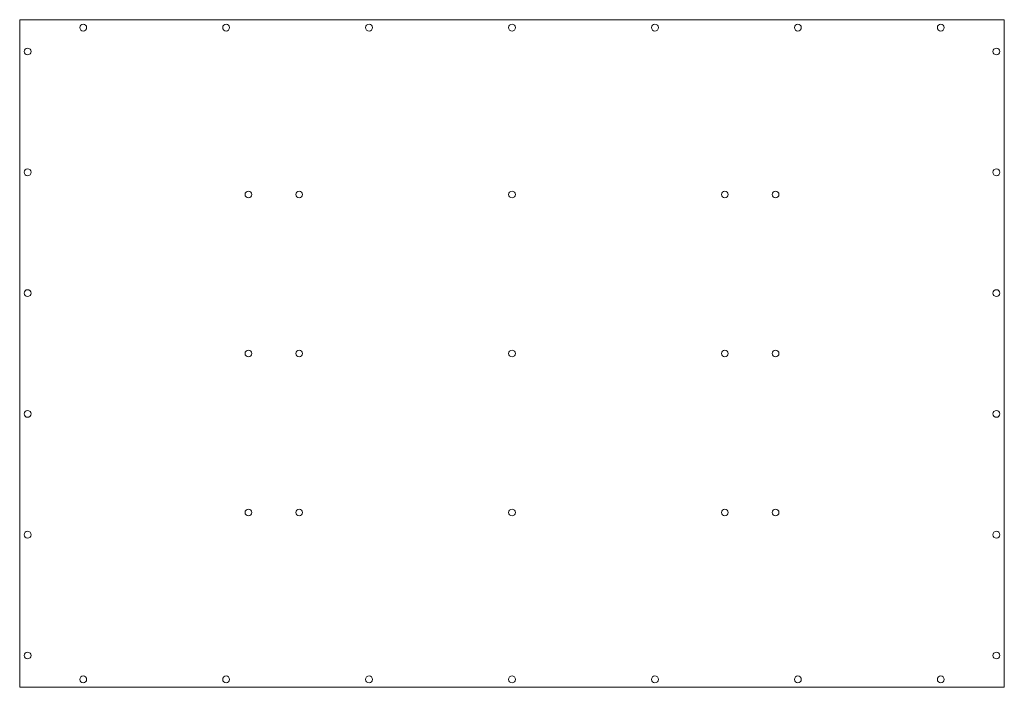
# Model space of a CAD drawing. Header units: millimetres. Extents: x 0 to 620, y 0 to 420.
import ezdxf

# ---------------------------------------------------------------- set-up
doc = ezdxf.new("R2010")
doc.units = ezdxf.units.MM

msp = doc.modelspace()

# ---------------------------------------------------------------- linework, layer by layer
at = {"color": 7, "linetype": 'Continuous', "lineweight": 15}
for p, q in [((620, 420), (0, 420)), ((0, 420), (0, 0)), ((620, 0), (620, 420)), ((0, 0), (620, 0))]:
    msp.add_line(p, q, dxfattribs=at)
for centre, radius in [((40, 415), 2.15), ((40, 415), 2.15), ((130, 415), 2.15), ((130, 415), 2.15), ((220, 415), 2.15), ((220, 415), 2.15), ((310, 415), 2.15), ((310, 415), 2.15), ((400, 415), 2.15), ((400, 415), 2.15), ((490, 415), 2.15), ((490, 415), 2.15), ((580, 415), 2.15), ((580, 415), 2.15), ((5, 400), 2.15), ((5, 400), 2.15), ((615, 400), 2.15), ((615, 400), 2.15), ((5, 324), 2.15), ((5, 324), 2.15), ((615, 324), 2.15), ((615, 324), 2.15), ((144, 310), 2.1), ((144, 310), 2.1), ((176, 310), 2.1), ((176, 310), 2.1), ((310, 310), 2.1), ((310, 310), 2.1), ((444, 310), 2.1), ((444, 310), 2.1), ((476, 310), 2.1), ((476, 310), 2.1), ((5, 248), 2.15), ((5, 248), 2.15), ((615, 248), 2.15), ((615, 248), 2.15), ((144, 210), 2.1), ((144, 210), 2.1), ((176, 210), 2.1), ((176, 210), 2.1), ((310, 210), 2.1), ((310, 210), 2.1), ((444, 210), 2.1), ((444, 210), 2.1), ((476, 210), 2.1), ((476, 210), 2.1), ((5, 172), 2.15), ((5, 172), 2.15), ((615, 172), 2.15), ((615, 172), 2.15), ((144, 110), 2.1), ((144, 110), 2.1), ((176, 110), 2.1), ((176, 110), 2.1), ((310, 110), 2.1), ((310, 110), 2.1), ((444, 110), 2.1), ((444, 110), 2.1), ((476, 110), 2.1), ((476, 110), 2.1), ((5, 96), 2.15), ((5, 96), 2.15), ((615, 96), 2.15), ((615, 96), 2.15), ((5, 20), 2.15), ((5, 20), 2.15), ((615, 20), 2.15), ((615, 20), 2.15), ((40, 5), 2.15), ((40, 5), 2.15), ((130, 5), 2.15), ((130, 5), 2.15), ((220, 5), 2.15), ((220, 5), 2.15), ((310, 5), 2.15), ((310, 5), 2.15), ((400, 5), 2.15), ((400, 5), 2.15), ((490, 5), 2.15), ((490, 5), 2.15), ((580, 5), 2.15), ((580, 5), 2.15)]:
    msp.add_circle(centre, radius, dxfattribs=at)

doc.saveas('drawing.dxf')
